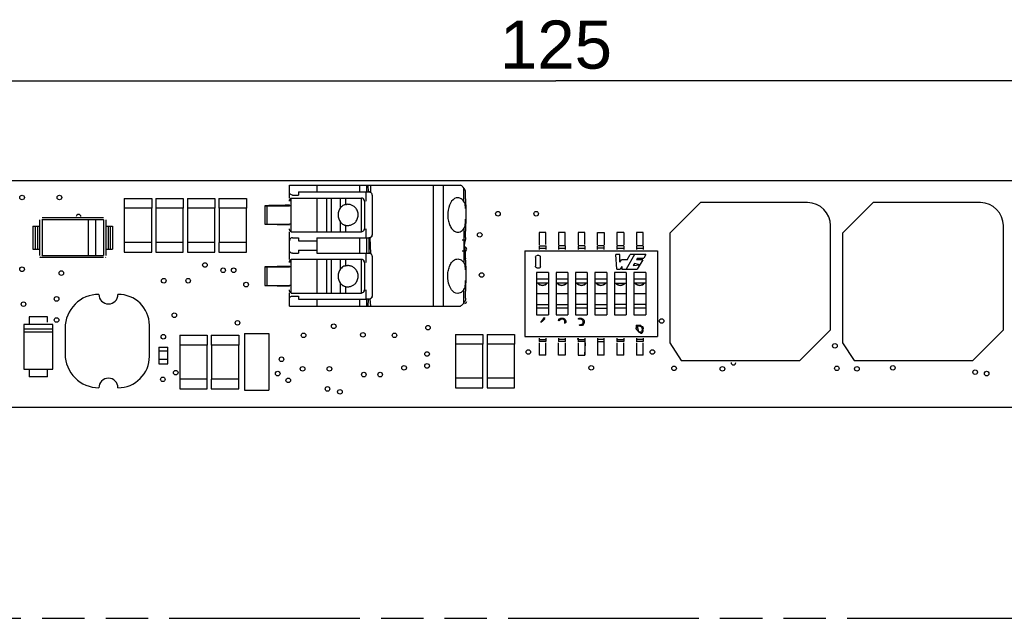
# Model space of a CAD drawing. Header units: millimetres. Extents: x 0 to 210, y 0 to 297.
# Tile 4 of 29: x 74 to 119, y 132 to 160. Entities that reach past the tile are written whole.
import ezdxf
from ezdxf.enums import TextEntityAlignment as Align

# ---------------------------------------------------------------- set-up
doc = ezdxf.new("R2010")
doc.units = ezdxf.units.MM
doc.header["$LTSCALE"] = 19.36
doc.linetypes.add('PHANTOM', pattern=[0.8, 0.45, -0.05, 0.1, -0.05, 0.1, -0.05])
doc.layers.get('0').update_dxf_attribs({"linetype": 'CONTINUOUS'})
doc.layers.add('DEFAULT_3', color=7, linetype='PHANTOM')
doc.layers.add('Z_DIM_2D', color=7, linetype='CONTINUOUS')
doc.styles.add('TEXTSTYLE_3', font='helveticaneueltw1g-ltcn.otf')
doc.dimstyles.new('DIMSTYLE_3', dxfattribs={"dimtxt": 2.2, "dimasz": 3.5, "dimexe": 1.5, "dimexo": 0, "dimgap": 0.55, "dimtad": 1, "dimlfac": 1.428571, "dimdsep": 46, "dimtxsty": 'TEXTSTYLE_3', "dimcen": 0.09, "dimclrt": 7, "dimadec": 0, "dimazin": 0, "dimtp": 0.5, "dimtm": 0.5, "dimtfac": 1, "dimtofl": 0, "dimtmove": 0, "dimatfit": 3, "dimfxl": 0, "dimtolj": 1, "dimarcsym": 0})

# ---------------------------------------------------------------- blocks, each defined once
blk = doc.blocks.new('*D4')
at = {"layer": 'Z_DIM_2D', "color": 7, "linetype": 'Continuous'}
for p, q in [((54.85, 152.395), (54.85, 158.455)), ((142.35, 152.395), (142.35, 158.455)), ((54.85, 156.955), (98.6, 156.955)), ((142.35, 156.955), (98.6, 156.955))]:
    blk.add_line(p, q, dxfattribs=at)
at = {"layer": 'Z_DIM_2D', "color": 7, "linetype": 'Continuous', "style": 'TEXTSTYLE_3'}
blk.add_text('125', height=2.2, dxfattribs=at).set_placement((98.6, 157.505), align=Align.CENTER)
blk = doc.blocks.new('_NONE')

msp = doc.modelspace()

# ---------------------------------------------------------------- linework, layer by layer
at = {"color": 7, "linetype": 'Continuous'}
for p, q in [((54.8496, 152.395), (142.3496, 152.395)), ((86.4196, 151.5803), (86.4196, 152.185)), ((86.4196, 152.185), (94.2424, 152.185)), ((86.4245, 151.8328), (86.4196, 151.87)), ((86.5596, 151.73), (86.8396, 151.73)), ((86.8396, 151.87), (86.8396, 151.73)), ((86.8396, 151.87), (89.9384, 151.87)), ((89.9196, 151.87), (89.9196, 151.45)), ((89.9384, 151.87), (90.04, 151.87)), ((90.1996, 151.73), (90.1996, 149.91)), ((94.4688, 151.7248), (94.4696, 151.8212)), ((94.4696, 151.5501), (94.4696, 151.8212)), ((78.8692, 151.5725), (80.1276, 151.5725)), ((78.8693, 151.5725), (78.8693, 151.1245)), ((80.1284, 151.5725), (80.1284, 151.1245)), ((80.313, 151.5725), (80.313, 151.1245)), ((80.313, 151.5725), (81.5713, 151.5725)), ((81.5721, 151.5725), (81.5721, 151.1245)), ((81.7567, 151.5725), (83.0151, 151.5725)), ((81.7568, 151.5725), (81.7568, 151.1245)), ((83.0159, 151.5725), (83.0159, 151.1245)), ((83.2005, 151.5725), (83.2005, 151.1245)), ((83.2005, 151.5725), (84.4588, 151.5725)), ((84.4596, 151.5725), (84.4596, 151.1245)), ((85.4863, 151.2436), (85.2996, 151.24)), ((85.2996, 151.24), (85.2996, 150.4)), ((85.2996, 151.24), (86.4196, 151.24)), ((85.4046, 150.4), (85.4046, 151.24)), ((85.673, 151.2491), (85.4863, 151.2436)), ((85.8596, 151.2575), (85.673, 151.2491)), ((86.233, 151.2715), (85.8596, 151.2575)), ((86.4196, 151.275), (86.233, 151.2715)), ((86.4896, 151.24), (86.4196, 151.24)), ((86.4901, 151.5886), (86.4901, 150.0515)), ((86.4945, 151.59), (89.7096, 151.59)), ((89.8496, 151.45), (89.8496, 150.19)), ((93.7347, 151.262), (93.6996, 151.1539)), ((93.7807, 151.3607), (93.7347, 151.262)), ((93.8353, 151.4461), (93.7807, 151.3607)), ((94.1647, 151.6021), (94.111, 151.6075)), ((94.2161, 151.5862), (94.1647, 151.6021)), ((94.4695, 151.1082), (94.4655, 151.1886)), ((94.4696, 151.5501), (94.4688, 151.6307)), ((94.4696, 151.5501), (94.4893, 151.0196)), ((105.2015, 151.38), (103.8015, 149.98)), ((110.1015, 151.38), (105.2015, 151.38)), ((113.0984, 151.38), (111.6984, 149.98)), ((117.9984, 151.38), (113.0984, 151.38)), ((78.8756, 151.1245), (78.8756, 149.5635)), ((80.1212, 151.1245), (78.8756, 151.1245)), ((80.1137, 151.1245), (80.1137, 149.5635)), ((80.3194, 151.1245), (80.3194, 149.5635)), ((81.5649, 151.1245), (80.3194, 151.1245)), ((81.5574, 151.1245), (81.5574, 149.5635)), ((81.7631, 151.1245), (81.7631, 149.5635)), ((83.0087, 151.1245), (81.7631, 151.1245)), ((83.0012, 151.1245), (83.0012, 149.5635)), ((83.2069, 151.1245), (83.2069, 149.5635)), ((84.4524, 151.1245), (83.2069, 151.1245)), ((84.4449, 151.1245), (84.4449, 149.5635)), ((93.6603, 150.9292), (93.6564, 150.82)), ((94.4893, 150.7563), (94.4696, 150.0833)), ((94.4893, 151.0196), (94.4893, 150.6204)), ((74.7034, 150.3038), (74.7034, 149.2538)), ((74.7034, 150.3038), (75.0184, 150.3038)), ((74.9134, 150.3038), (74.9134, 149.2538)), ((75.0184, 148.9673), (75.0184, 150.5903)), ((75.0997, 150.6067), (75.116, 150.5903)), ((77.9309, 150.6888), (75.1159, 150.6888)), ((75.1159, 150.5903), (75.1159, 148.9673)), ((77.9308, 150.5903), (75.1159, 150.5903)), ((77.9472, 150.6067), (77.9309, 150.5903)), ((77.9309, 150.5903), (77.9309, 148.9673)), ((78.0284, 150.5902), (78.0284, 148.9673)), ((78.0284, 150.3038), (78.3434, 150.3038)), ((78.1334, 150.3038), (78.1334, 149.2538)), ((78.3434, 150.3038), (78.3434, 149.2538)), ((85.2996, 150.4), (86.4196, 150.4)), ((85.2996, 150.4), (86.4196, 150.365)), ((86.4896, 150.4), (86.4196, 150.4)), ((111.1515, 145.57), (111.1515, 150.33)), ((119.0484, 145.57), (119.0484, 150.33)), ((86.4196, 148.7803), (86.4196, 150.0515)), ((86.4945, 150.05), (89.7096, 150.05)), ((89.9196, 150.19), (89.9196, 149.7701)), ((94.358, 150.1592), (94.4007, 150.2131)), ((94.4011, 148.6266), (94.4011, 150.2135)), ((94.4692, 149.9748), (94.4684, 150.046)), ((94.4696, 149.7937), (94.4696, 150.0833)), ((97.8318, 150.015), (97.8318, 149.455)), ((98.1411, 150.015), (97.8331, 150.015)), ((98.1411, 149.4622), (98.1411, 150.015)), ((98.7208, 150.015), (98.7208, 149.455)), ((99.0301, 150.015), (98.7221, 150.015)), ((99.0301, 149.455), (99.0301, 150.015)), ((99.6098, 150.015), (99.6098, 149.455)), ((99.9191, 150.015), (99.6111, 150.015)), ((99.9191, 149.4622), (99.9191, 150.015)), ((100.4988, 149.455), (100.4988, 150.015)), ((100.5001, 150.015), (100.8081, 150.015)), ((100.8081, 150.015), (100.8081, 149.455)), ((101.3878, 150.015), (101.3878, 149.455)), ((101.6971, 150.015), (101.3891, 150.015)), ((101.6971, 150.015), (101.6971, 149.455)), ((102.2768, 150.015), (102.2768, 149.455)), ((102.5861, 150.015), (102.2781, 150.015)), ((102.5861, 149.455), (102.5861, 150.015)), ((103.8015, 149.98), (103.8015, 144.975)), ((111.6984, 149.98), (111.6984, 144.975)), ((78.8693, 149.5635), (78.8693, 149.1225)), ((80.1275, 149.5635), (78.8693, 149.5635)), ((80.1275, 149.1225), (80.1275, 149.5635)), ((80.313, 149.5635), (80.313, 149.1225)), ((81.5713, 149.5635), (80.313, 149.5635)), ((81.5713, 149.1225), (81.5713, 149.5635)), ((81.7568, 149.5635), (81.7568, 149.1225)), ((83.015, 149.5635), (81.7568, 149.5635)), ((83.015, 149.1225), (83.015, 149.5635)), ((83.2005, 149.5635), (83.2005, 149.1225)), ((84.4588, 149.5635), (83.2005, 149.5635)), ((84.4588, 149.1225), (84.4588, 149.5635)), ((86.4244, 149.6663), (86.4196, 149.63)), ((86.5596, 149.77), (86.8396, 149.77)), ((86.8396, 149.77), (86.8396, 149.63)), ((86.8396, 149.63), (87.6796, 149.63)), ((87.6796, 149.77), (87.6796, 149.63)), ((87.6796, 149.77), (89.9384, 149.77)), ((89.9384, 149.77), (90.1075, 149.77)), ((90.0448, 149.77), (90.0448, 149.07)), ((90.1405, 149.0443), (90.1061, 149.7842)), ((94.411, 149.4643), (94.4013, 149.4076)), ((94.4034, 149.4197), (94.4125, 149.3696)), ((94.438, 149.6029), (94.4291, 149.5611)), ((94.4572, 149.683), (94.438, 149.6029)), ((97.827, 149.4025), (98.1473, 149.4025)), ((97.8331, 149.4025), (97.8331, 149.245)), ((98.1411, 149.4025), (98.1411, 149.245)), ((99.0315, 149.4025), (98.7208, 149.4025)), ((98.7221, 149.4025), (98.7221, 149.245)), ((99.0301, 149.4025), (99.0301, 149.245)), ((99.9205, 149.4025), (99.6098, 149.4025)), ((99.6111, 149.4025), (99.6111, 149.245)), ((99.9191, 149.4025), (99.9191, 149.245)), ((100.5001, 149.245), (100.5001, 149.4025)), ((100.8081, 149.4025), (100.5001, 149.4025)), ((100.8081, 149.245), (100.8081, 149.4025)), ((101.6985, 149.4025), (101.3878, 149.4025)), ((101.3891, 149.4025), (101.3891, 149.245)), ((101.6971, 149.4025), (101.6971, 149.245)), ((102.5875, 149.4025), (102.2768, 149.4025)), ((102.2781, 149.4025), (102.2781, 149.245)), ((102.5861, 149.4025), (102.5861, 149.245)), ((74.7034, 149.2538), (75.0184, 149.2538)), ((75.0997, 148.9508), (75.116, 148.9673)), ((75.1159, 148.9673), (77.9309, 148.9673)), ((78.0284, 149.2538), (78.3434, 149.2538)), ((78.8692, 149.1225), (80.1276, 149.1225)), ((80.313, 149.1225), (81.5713, 149.1225)), ((81.7567, 149.1225), (83.0151, 149.1225)), ((83.2005, 149.1225), (84.4588, 149.1225)), ((86.4245, 149.1728), (86.4196, 149.21)), ((86.5596, 149.07), (86.8396, 149.07)), ((86.8396, 149.21), (86.8396, 149.07)), ((86.8396, 149.21), (87.6796, 149.21)), ((87.6796, 149.21), (87.6796, 149.07)), ((87.6796, 149.07), (89.9384, 149.07)), ((89.9196, 149.07), (89.9196, 148.65)), ((89.9384, 149.07), (90.0527, 149.07)), ((94.4287, 149.2808), (94.4376, 149.2385)), ((94.4376, 149.2385), (94.4572, 149.157)), ((94.4688, 148.9461), (94.4696, 149.0463)), ((94.4696, 148.757), (94.4696, 149.0463)), ((97.1786, 149.175), (97.1786, 145.255)), ((97.1786, 149.175), (103.2406, 149.175)), ((97.827, 149.2975), (98.1473, 149.2975)), ((98.7208, 149.2975), (99.0315, 149.2975)), ((99.6098, 149.2975), (99.9205, 149.2975)), ((100.8143, 149.2975), (100.494, 149.2975)), ((101.3878, 149.2975), (101.6985, 149.2975)), ((102.2768, 149.2975), (102.5875, 149.2975)), ((103.2406, 149.175), (103.2406, 145.255)), ((75.0184, 148.8688), (75.0509, 148.9016)), ((77.9308, 148.8688), (75.0184, 148.8688)), ((78.0121, 148.8852), (78.0284, 148.8688)), ((86.4901, 148.7886), (86.4901, 147.2515)), ((86.4945, 148.79), (89.7096, 148.79)), ((89.8496, 148.65), (89.8496, 147.39)), ((90.1996, 148.93), (90.1996, 147.11)), ((94.3587, 148.6803), (94.4011, 148.6266)), ((94.4697, 148.7586), (94.4688, 148.848)), ((94.4688, 148.848), (94.4696, 148.8075)), ((94.4696, 148.757), (94.4893, 148.2196)), ((86.4196, 148.475), (85.2996, 148.44)), ((85.2996, 148.44), (85.2996, 147.6)), ((85.2996, 148.44), (86.4196, 148.44)), ((85.4046, 147.6), (85.4046, 148.44)), ((86.4896, 148.44), (86.4196, 148.44)), ((94.4695, 148.3074), (94.4656, 148.3873)), ((94.4893, 148.0725), (94.4696, 147.341)), ((94.4893, 148.2196), (94.4893, 147.8204)), ((97.7176, 148.1831), (97.7176, 146.2469)), ((98.2566, 148.1831), (97.7176, 148.1831)), ((98.2566, 148.1831), (98.2566, 146.2469)), ((98.6066, 148.1831), (98.6066, 146.2469)), ((99.1456, 148.1831), (98.6066, 148.1831)), ((99.1456, 148.1831), (99.1456, 146.2469)), ((99.4956, 148.1831), (99.4956, 146.2469)), ((100.0346, 148.1831), (99.4956, 148.1831)), ((100.0346, 148.1831), (100.0346, 146.2469)), ((100.3846, 148.1831), (100.3846, 146.2469)), ((100.9236, 148.1831), (100.3846, 148.1831)), ((100.9236, 148.1831), (100.9236, 146.2469)), ((101.2736, 148.1831), (101.2736, 146.2469)), ((101.8126, 148.1831), (101.2736, 148.1831)), ((101.8126, 148.1831), (101.8126, 146.2469)), ((102.7016, 148.1831), (102.1626, 148.1831)), ((102.1626, 148.1831), (102.1626, 146.2469)), ((102.7016, 148.1831), (102.7016, 146.2469)), ((85.2996, 147.6), (86.4196, 147.6)), ((85.2996, 147.6), (86.4196, 147.565)), ((86.4896, 147.6), (86.4196, 147.6)), ((93.6599, 147.9131), (93.6564, 148.02)), ((93.7318, 147.5857), (93.6978, 147.6933)), ((93.776, 147.4883), (93.7318, 147.5857)), ((98.2566, 147.88), (97.7176, 147.88)), ((98.2566, 147.705), (97.7176, 147.705)), ((99.1456, 147.88), (98.6066, 147.88)), ((99.1456, 147.705), (98.6066, 147.705)), ((100.0346, 147.88), (99.4956, 147.88)), ((100.0346, 147.705), (99.4956, 147.705)), ((100.9236, 147.88), (100.3846, 147.88)), ((100.9236, 147.705), (100.3846, 147.705)), ((101.8126, 147.88), (101.2736, 147.88)), ((101.2736, 147.705), (101.8126, 147.705)), ((102.7016, 147.88), (102.1626, 147.88)), ((102.7016, 147.705), (102.1626, 147.705)), ((86.4196, 146.655), (86.4196, 147.2515)), ((86.4945, 147.25), (89.7096, 147.25)), ((89.9196, 147.39), (89.9196, 146.9701)), ((93.8284, 147.4031), (93.776, 147.4883)), ((94.1654, 147.2386), (94.111, 147.2325)), ((94.2172, 147.2543), (94.1654, 147.2386)), ((94.3993, 147.411), (94.3574, 147.3582)), ((94.4696, 147.0189), (94.4696, 147.341)), ((98.2321, 147.215), (97.7421, 147.215)), ((99.1211, 147.215), (98.6311, 147.215)), ((100.0101, 147.215), (99.5201, 147.215)), ((100.8991, 147.215), (100.4091, 147.215)), ((101.7881, 147.215), (101.2981, 147.215)), ((102.6771, 147.215), (102.1871, 147.215)), ((86.5227, 147.1046), (86.5596, 147.11)), ((86.5596, 147.11), (86.8396, 147.11)), ((86.8396, 147.11), (86.8396, 146.97)), ((86.8396, 146.97), (89.9384, 146.97)), ((90.1075, 146.97), (89.9384, 146.97)), ((90.1405, 146.655), (90.1061, 146.9842)), ((97.7176, 146.725), (98.2566, 146.725)), ((97.7188, 146.725), (97.7421, 146.725)), ((98.2321, 146.725), (98.2555, 146.725)), ((98.6066, 146.725), (99.1456, 146.725)), ((98.6078, 146.725), (98.6311, 146.725)), ((99.1211, 146.725), (99.1445, 146.725)), ((100.0346, 146.725), (99.4956, 146.725)), ((99.4968, 146.725), (99.5201, 146.725)), ((100.0101, 146.725), (100.0335, 146.725)), ((100.3846, 146.725), (100.9236, 146.725)), ((100.3858, 146.725), (100.4091, 146.725)), ((100.8991, 146.725), (100.9225, 146.725)), ((101.8126, 146.725), (101.2736, 146.725)), ((101.2748, 146.725), (101.2981, 146.725)), ((101.7881, 146.725), (101.8115, 146.725)), ((102.7016, 146.725), (102.1626, 146.725)), ((102.1638, 146.725), (102.1871, 146.725)), ((102.6771, 146.725), (102.7005, 146.725)), ((86.4196, 146.655), (94.2424, 146.655)), ((98.2566, 146.55), (97.7176, 146.55)), ((97.7176, 146.2469), (98.2566, 146.2469)), ((99.1456, 146.55), (98.6066, 146.55)), ((98.6066, 146.2469), (99.1456, 146.2469)), ((100.0346, 146.55), (99.4956, 146.55)), ((99.4956, 146.2469), (100.0346, 146.2469)), ((100.3846, 146.55), (100.9236, 146.55)), ((100.3846, 146.2469), (100.9236, 146.2469)), ((101.8126, 146.55), (101.2736, 146.55)), ((101.2736, 146.2469), (101.8126, 146.2469)), ((102.7016, 146.55), (102.1626, 146.55)), ((102.1626, 146.2469), (102.7016, 146.2469)), ((74.2834, 145.8063), (74.2834, 143.7763)), ((75.6134, 145.8063), (74.2834, 145.8063)), ((74.5284, 146.1563), (74.5284, 145.8063)), ((75.3684, 146.1563), (74.5284, 146.1563)), ((75.3684, 145.9113), (75.3684, 146.1563)), ((75.6134, 143.7763), (75.6134, 145.8063)), ((75.6134, 145.5963), (74.2834, 145.5963)), ((75.6134, 145.4563), (74.2834, 145.4563)), ((76.1734, 145.6498), (76.1734, 144.4578)), ((80.0234, 144.3548), (80.0234, 145.7781)), ((84.3634, 145.4038), (84.3634, 142.8138)), ((84.3637, 145.4038), (85.483, 145.4038)), ((85.4834, 145.4038), (85.4834, 142.8138)), ((94.0067, 145.36), (95.2651, 145.36)), ((94.0068, 145.36), (94.0068, 144.912)), ((95.2659, 145.36), (95.2659, 144.912)), ((95.4505, 145.36), (95.4505, 144.912)), ((95.4505, 145.36), (96.7088, 145.36)), ((96.7096, 145.36), (96.7096, 144.912)), ((102.3171, 145.7327), (102.3217, 145.6928)), ((102.3286, 145.6525), (102.3381, 145.6122)), ((102.3381, 145.6122), (102.3725, 145.4835)), ((102.3387, 145.6101), (102.3499, 145.5693)), ((102.3605, 145.528), (102.3725, 145.4835)), ((109.7515, 144.17), (111.1515, 145.57)), ((117.6484, 144.17), (119.0484, 145.57)), ((81.4067, 145.3163), (82.6651, 145.3163)), ((81.4068, 145.3163), (81.4068, 144.8683)), ((82.6659, 145.3163), (82.6659, 144.8683)), ((82.8505, 145.3163), (82.8505, 144.8683)), ((82.8505, 145.3163), (84.1088, 145.3163)), ((84.1096, 145.3163), (84.1096, 144.8683)), ((94.0131, 144.912), (94.0131, 143.351)), ((95.2587, 144.912), (94.0131, 144.912)), ((95.2512, 144.912), (95.2512, 143.351)), ((95.4569, 144.912), (95.4569, 143.351)), ((96.7024, 144.912), (95.4569, 144.912)), ((96.6949, 144.912), (96.6949, 143.351)), ((97.1786, 145.255), (103.2406, 145.255)), ((97.8318, 145.1325), (98.1425, 145.1325)), ((98.1425, 145.0275), (97.8318, 145.0275)), ((97.8318, 144.975), (97.8318, 144.415)), ((97.8331, 145.185), (97.8331, 145.0275)), ((98.1411, 145.185), (98.1411, 145.0275)), ((98.1411, 144.415), (98.1411, 144.975)), ((99.0363, 145.1325), (98.716, 145.1325)), ((99.0363, 145.0275), (98.716, 145.0275)), ((98.7221, 145.185), (98.7221, 145.0275)), ((98.7221, 144.415), (98.7221, 144.9794)), ((99.0301, 145.185), (99.0301, 145.0275)), ((99.0301, 144.9794), (99.0301, 144.415)), ((99.9191, 145.0275), (99.6033, 145.0275)), ((99.6094, 144.975), (99.6094, 144.415)), ((99.6098, 145.1325), (99.9205, 145.1325)), ((99.6111, 145.185), (99.6111, 145.0275)), ((99.9191, 145.185), (99.9191, 145.0275)), ((99.9191, 145.0275), (99.9506, 145.0275)), ((99.9191, 145.0275), (99.9191, 144.415)), ((99.9191, 144.415), (99.9506, 144.975)), ((100.8143, 145.1325), (100.494, 145.1325)), ((100.5001, 145.185), (100.5001, 144.415)), ((100.5001, 145.0275), (100.8081, 145.0275)), ((100.8081, 144.415), (100.8081, 145.185)), ((101.3878, 145.1325), (101.6985, 145.1325)), ((101.6985, 145.0275), (101.3878, 145.0275)), ((101.3878, 144.975), (101.3878, 144.415)), ((101.3891, 145.185), (101.3891, 145.0275)), ((101.6971, 145.185), (101.6971, 145.0275)), ((101.6971, 144.415), (101.6971, 144.975)), ((102.5923, 145.1325), (102.272, 145.1325)), ((102.5923, 145.0275), (102.272, 145.0275)), ((102.2768, 144.975), (102.2768, 144.415)), ((102.2781, 145.185), (102.2781, 145.0275)), ((102.5861, 145.185), (102.5861, 145.0275)), ((102.5861, 144.415), (102.5861, 144.9678)), ((103.8015, 144.975), (104.3265, 144.17)), ((111.6984, 144.975), (112.2234, 144.17)), ((80.4478, 144.7825), (80.4478, 144.5865)), ((80.4486, 144.7825), (80.867, 144.7825)), ((80.455, 144.5865), (80.455, 144.2155)), ((80.8605, 144.5865), (80.455, 144.5865)), ((80.8531, 144.5865), (80.8531, 144.2155)), ((80.8669, 144.5865), (80.8669, 144.7825)), ((81.4131, 144.8683), (81.4131, 143.3073)), ((82.6587, 144.8683), (81.4131, 144.8683)), ((82.6512, 144.8683), (82.6512, 143.3073)), ((82.8569, 144.8683), (82.8569, 143.3073)), ((84.1024, 144.8683), (82.8569, 144.8683)), ((84.0949, 144.8683), (84.0949, 143.3073)), ((80.4478, 144.2155), (80.4478, 144.0125)), ((80.8669, 144.2155), (80.4486, 144.2155)), ((80.4486, 144.0125), (80.867, 144.0125)), ((80.8669, 144.0125), (80.8669, 144.2155)), ((98.1411, 144.415), (97.8331, 144.415)), ((99.0301, 144.415), (98.7221, 144.415)), ((99.6111, 144.415), (99.9191, 144.415)), ((100.8081, 144.415), (100.5001, 144.415)), ((101.6971, 144.415), (101.3891, 144.415)), ((102.5861, 144.415), (102.2781, 144.415)), ((104.3265, 144.17), (109.7515, 144.17)), ((112.2234, 144.17), (117.6484, 144.17)), ((74.2834, 143.7763), (75.6134, 143.7763)), ((74.5284, 143.7763), (74.5284, 143.4263)), ((75.3684, 143.4263), (75.3684, 143.7763)), ((75.3684, 143.4263), (74.5284, 143.4263)), ((81.4068, 143.3073), (81.4068, 142.8663)), ((82.665, 143.3073), (81.4068, 143.3073)), ((82.665, 142.8663), (82.665, 143.3073)), ((82.8505, 143.3073), (82.8505, 142.8663)), ((84.1088, 143.3073), (82.8505, 143.3073)), ((84.1088, 142.8663), (84.1088, 143.3073)), ((94.0068, 143.351), (94.0068, 142.91)), ((95.265, 143.351), (94.0068, 143.351)), ((95.265, 142.91), (95.265, 143.351)), ((95.4505, 143.351), (95.4505, 142.91)), ((96.7088, 143.351), (95.4505, 143.351)), ((96.7088, 142.91), (96.7088, 143.351)), ((81.4067, 142.8663), (82.6651, 142.8663)), ((82.8505, 142.8663), (84.1088, 142.8663)), ((84.3637, 142.8138), (85.483, 142.8138)), ((94.0067, 142.91), (95.2651, 142.91)), ((95.4505, 142.91), (96.7088, 142.91)), ((54.8496, 142.035), (142.3496, 142.035))]:
    msp.add_line(p, q, dxfattribs=at)
at = {"color": 9, "linetype": 'Continuous'}
for p, q in [((87.6796, 152.185), (87.6796, 151.87)), ((89.6353, 151.87), (89.6353, 152.185)), ((89.9384, 152.185), (89.9384, 151.87)), ((90.1405, 151.8443), (90.1405, 152.185)), ((92.9996, 146.655), (92.9996, 152.185)), ((93.4543, 152.185), (93.4543, 146.655)), ((94.3993, 151.429), (94.3993, 152.0413)), ((87.6796, 151.59), (87.6796, 150.05)), ((88.1261, 150.05), (88.1261, 151.59)), ((88.3474, 150.05), (88.3474, 151.59)), ((88.7619, 151.1559), (88.7619, 151.59)), ((88.9832, 151.59), (88.9832, 151.2952)), ((89.7096, 150.05), (89.7096, 151.59)), ((74.8084, 150.3038), (74.8084, 149.2538)), ((77.231, 150.5902), (77.231, 148.9673)), ((77.581, 148.9673), (77.581, 150.5902)), ((78.2384, 149.2538), (78.2384, 150.3038)), ((88.7619, 150.05), (88.7619, 150.4842)), ((88.9832, 150.3448), (88.9832, 150.05)), ((87.6796, 149.63), (87.6796, 149.21)), ((89.6353, 149.07), (89.6353, 149.77)), ((89.9384, 149.77), (89.9384, 149.07)), ((94.3121, 149.683), (94.4572, 149.683)), ((94.4572, 149.157), (94.3121, 149.157)), ((101.3765, 148.3394), (101.3418, 149.0052)), ((101.5185, 149.0052), (101.3418, 149.0052)), ((101.5185, 148.653), (101.5185, 149.0052)), ((102.1951, 149.0052), (101.8054, 148.3394)), ((101.8523, 148.7622), (101.9994, 149.0052)), ((102.7099, 149.0052), (101.9994, 149.0052)), ((102.7099, 149.0052), (102.6124, 148.8396)), ((87.6796, 148.79), (87.6796, 147.25)), ((88.1261, 147.25), (88.1261, 148.79)), ((88.3474, 147.25), (88.3474, 148.79)), ((88.7619, 148.3559), (88.7619, 148.79)), ((88.9832, 148.79), (88.9832, 148.4952)), ((89.7096, 147.25), (89.7096, 148.79)), ((97.6684, 148.8862), (97.6684, 148.474)), ((97.8896, 148.4733), (97.8896, 148.8851)), ((101.5185, 148.653), (101.5991, 148.7622)), ((101.8523, 148.7622), (101.5991, 148.7622)), ((102.1876, 148.5967), (102.1317, 148.5018)), ((102.1317, 148.5018), (102.4394, 148.5455)), ((102.4394, 148.5455), (102.1876, 148.5967)), ((102.3327, 148.8396), (102.2856, 148.7622)), ((102.5662, 148.7622), (102.2856, 148.7622)), ((102.5662, 148.7622), (102.3176, 148.3394)), ((102.3327, 148.8396), (102.6124, 148.8396)), ((101.3765, 148.3394), (101.5337, 148.3394)), ((101.6177, 148.4629), (101.5337, 148.3394)), ((101.6177, 148.4629), (101.6177, 148.3394)), ((101.6177, 148.3394), (102.3176, 148.3394)), ((88.7619, 147.25), (88.7619, 147.6842)), ((88.9832, 147.5448), (88.9832, 147.25)), ((94.3993, 146.7987), (94.3993, 147.411)), ((87.6796, 146.97), (87.6796, 146.655)), ((89.6353, 146.655), (89.6353, 146.97)), ((89.9384, 146.97), (89.9384, 146.655)), ((97.9173, 145.8971), (98.0756, 146.1317)), ((99.0044, 145.8581), (99.0022, 145.9196)), ((102.3287, 145.7861), (102.381, 145.7863)), ((102.3503, 145.7863), (102.3674, 145.7863)), ((102.3928, 145.7864), (102.4049, 145.7871)), ((102.2649, 145.6587), (102.2596, 145.6452)), ((102.5662, 145.4726), (102.5584, 145.4637))]:
    msp.add_line(p, q, dxfattribs=at)
at = {"color": 7, "linetype": 'Continuous'}
for points in [[(90.0346, 151.975), (90.0246, 152.08), (90.0213, 152.1325), (90.0192, 152.185)], [(94.3993, 152.0413), (94.3747, 152.0687), (94.3494, 152.0947), (94.3235, 152.1194), (94.297, 152.1428), (94.27, 152.1646), (94.2424, 152.185)], [(86.5596, 151.73), (86.5229, 151.7354), (86.4894, 151.7488), (86.4605, 151.7713), (86.4383, 151.8002), (86.4245, 151.8328)], [(90.04, 151.87), (90.0379, 151.9225), (90.0346, 151.975)], [(90.0448, 151.87), (90.0605, 151.8699), (90.0763, 151.8686), (90.0908, 151.8667), (90.1056, 151.8627), (90.1224, 151.8551), (90.1405, 151.8443)], [(90.1405, 151.8443), (90.1273, 151.8526), (90.1132, 151.8594), (90.0984, 151.8646), (90.0832, 151.868), (90.0679, 151.8698), (90.0527, 151.8699)], [(94.4375, 151.983), (94.4202, 152.014), (94.3993, 152.0413)], [(94.4696, 151.8212), (94.4677, 151.8671), (94.4616, 151.9093), (94.4515, 151.9481), (94.4375, 151.983)], [(86.4196, 151.45), (86.4205, 151.4671), (86.4224, 151.4813), (86.4255, 151.4924), (86.4291, 151.5013), (86.4325, 151.5085), (86.4356, 151.5142), (86.4378, 151.5184), (86.4397, 151.5219), (86.442, 151.5253), (86.4446, 151.5293), (86.448, 151.535)], [(86.4352, 151.5142), (86.432, 151.5075), (86.4287, 151.4996), (86.4258, 151.4911), (86.423, 151.4805), (86.4206, 151.4667), (86.4196, 151.45)], [(86.4444, 151.5295), (86.4408, 151.5241), (86.438, 151.5193)], [(86.5084, 151.5803), (86.4844, 151.5681), (86.4693, 151.557), (86.463, 151.5513), (86.4595, 151.5479), (86.4539, 151.5418), (86.4486, 151.5353), (86.4463, 151.5321)], [(86.448, 151.535), (86.4758, 151.5661), (86.4901, 151.5886)], [(86.4522, 151.5409), (86.4573, 151.5441), (86.4646, 151.5507)], [(88.9833, 151.2952), (88.9449, 151.285), (88.9069, 151.2704), (88.8689, 151.2503), (88.8314, 151.2247), (88.7954, 151.1936), (88.7619, 151.1559)], [(88.9832, 151.2952), (88.9991, 151.2982), (89.015, 151.3006), (89.0311, 151.3025), (89.0472, 151.3038), (89.0633, 151.3046), (89.0793, 151.3049)], [(89.1562, 151.2988), (89.1191, 151.303), (89.0793, 151.3049)], [(89.32, 151.241), (89.2894, 151.2571), (89.2579, 151.2709), (89.2254, 151.2824), (89.1915, 151.2918), (89.1562, 151.2988)], [(89.4091, 151.1758), (89.3798, 151.2008), (89.3501, 151.2224), (89.32, 151.241)], [(89.8084, 151.5493), (89.7872, 151.5666), (89.7629, 151.5795), (89.7368, 151.5874), (89.7096, 151.59)], [(89.8496, 151.45), (89.8433, 151.4871), (89.8312, 151.5187), (89.8122, 151.5453), (89.8064, 151.5505)], [(89.8496, 151.45), (89.8466, 151.4788), (89.8382, 151.5056), (89.8253, 151.529), (89.8093, 151.5481)], [(94.111, 151.6075), (94.0355, 151.5968), (93.9643, 151.5654), (93.8969, 151.5147), (93.8353, 151.4461)], [(94.3993, 151.429), (94.3568, 151.4822), (94.3121, 151.5264), (94.2652, 151.5609), (94.2161, 151.5862)], [(94.4458, 151.3238), (94.4259, 151.3801), (94.3993, 151.429)], [(94.4655, 151.1886), (94.4583, 151.2602), (94.4458, 151.3238)], [(88.6539, 150.9124), (88.6462, 150.8215), (88.6534, 150.7305), (88.6759, 150.6421), (88.7129, 150.5594), (88.7619, 150.4842)], [(88.7619, 151.1559), (88.7135, 151.0819), (88.6767, 151.0002), (88.6539, 150.9124)], [(89.4656, 151.1136), (89.438, 151.1467), (89.4091, 151.1758)], [(89.5577, 150.9008), (89.5474, 150.9472), (89.5328, 150.9923), (89.514, 151.0354), (89.4913, 151.0762), (89.4656, 151.1136)], [(89.5221, 150.6221), (89.5394, 150.6665), (89.5523, 150.7122), (89.5607, 150.759)], [(89.5607, 150.759), (89.5644, 150.8062), (89.5634, 150.8536), (89.5577, 150.9008)], [(93.6564, 150.82), (93.6576, 150.7634), (93.6611, 150.7067)], [(93.6996, 151.1539), (93.6747, 151.0413), (93.6603, 150.9292)], [(88.7619, 150.4842), (88.7839, 150.4586), (88.8064, 150.4364), (88.8289, 150.4173), (88.8514, 150.4008), (88.8737, 150.3868)], [(88.8737, 150.3868), (88.8959, 150.3749), (88.9179, 150.3649), (88.9397, 150.3567), (88.9614, 150.3501), (88.9832, 150.3449)], [(88.9832, 150.3449), (89.0217, 150.3387), (89.0589, 150.3356), (89.097, 150.3356)], [(89.097, 150.3356), (89.1348, 150.3383), (89.1715, 150.3441)], [(89.1715, 150.3441), (89.2072, 150.3523), (89.2407, 150.3628), (89.2728, 150.3754), (89.3037, 150.3901), (89.3338, 150.4072), (89.3635, 150.427), (89.3928, 150.4498), (89.4218, 150.4763), (89.4498, 150.5067)], [(89.4498, 150.5067), (89.4766, 150.5415), (89.501, 150.5801), (89.5221, 150.6221)], [(93.6611, 150.7067), (93.6671, 150.6504), (93.6754, 150.5946)], [(93.6754, 150.5946), (93.6862, 150.5398), (93.6993, 150.4859)], [(93.6993, 150.4859), (93.715, 150.4334), (93.733, 150.3825)], [(93.733, 150.3825), (93.7535, 150.3336), (93.7764, 150.287)], [(93.7764, 150.287), (93.8017, 150.243), (93.8292, 150.202), (93.859, 150.1646), (93.8908, 150.1311), (93.9244, 150.1019), (93.9596, 150.0775), (93.9962, 150.0581), (94.0338, 150.044), (94.072, 150.0354), (94.111, 150.0325)], [(94.4007, 150.2131), (94.4267, 150.2617), (94.4462, 150.3179), (94.4585, 150.3815)], [(94.4585, 150.3815), (94.4656, 150.4531), (94.4695, 150.5329), (94.4696, 150.6204)], [(86.4465, 150.1078), (86.443, 150.1132), (86.4399, 150.1184), (86.437, 150.1233), (86.4341, 150.1288), (86.4305, 150.1357), (86.4269, 150.1435), (86.4241, 150.1517), (86.4218, 150.1616), (86.4203, 150.1745), (86.4196, 150.19)], [(86.4901, 150.0515), (86.4825, 150.0665), (86.4756, 150.0775), (86.4696, 150.0837), (86.4642, 150.0877), (86.4594, 150.0919), (86.4549, 150.0963), (86.4506, 150.1019), (86.4483, 150.1052)], [(86.4483, 150.1052), (86.4527, 150.0997), (86.4576, 150.0942), (86.4628, 150.0889), (86.4683, 150.0839), (86.4762, 150.0776), (86.4896, 150.0688), (86.5084, 150.0598)], [(89.8083, 150.0907), (89.7871, 150.0735), (89.7628, 150.0605), (89.7366, 150.0528), (89.7096, 150.05)], [(89.7923, 150.0777), (89.7964, 150.0803), (89.8176, 150.1013), (89.834, 150.1269), (89.8445, 150.1564), (89.8496, 150.19)], [(89.8496, 150.19), (89.8467, 150.1608), (89.8382, 150.1346), (89.8253, 150.1111), (89.8197, 150.1043)], [(90.1996, 149.91), (90.1973, 149.892), (90.1944, 149.8751), (90.1914, 149.8589), (90.187, 149.8447), (90.1801, 149.8343), (90.1702, 149.8252), (90.1556, 149.8146), (90.1392, 149.804), (90.1235, 149.794), (90.1075, 149.7842)], [(90.1094, 149.7792), (90.1361, 149.7928), (90.159, 149.8114), (90.1773, 149.8342), (90.1902, 149.8594), (90.1974, 149.885), (90.1996, 149.91)], [(94.111, 150.0325), (94.1654, 150.0381), (94.2172, 150.0543), (94.2663, 150.0798), (94.3131, 150.1146), (94.358, 150.1592)], [(86.5596, 149.77), (86.5233, 149.7652), (86.4895, 149.7512), (86.4606, 149.729), (86.4384, 149.7), (86.4244, 149.6663)], [(90.1061, 149.7842), (90.1044, 149.7797), (90.1022, 149.7766), (90.0996, 149.7753), (90.0961, 149.7748), (90.0908, 149.7737), (90.0849, 149.7727), (90.0796, 149.7718), (90.0745, 149.771), (90.0694, 149.7705), (90.0644, 149.77), (90.0594, 149.7698), (90.0545, 149.7697), (90.0496, 149.7698), (90.0448, 149.77)], [(90.094, 149.7744), (90.1004, 149.7761), (90.1064, 149.7781), (90.1094, 149.7792)], [(94.4013, 149.4316), (94.4109, 149.3765), (94.4299, 149.2759)], [(94.4297, 149.5636), (94.4212, 149.5183), (94.4034, 149.4197)], [(94.4572, 149.683), (94.4475, 149.6466), (94.4383, 149.6063), (94.4317, 149.5736)], [(94.4696, 149.7937), (94.4693, 149.7736), (94.4683, 149.7541), (94.4665, 149.7352), (94.4641, 149.7171), (94.461, 149.6997), (94.4572, 149.683)], [(86.5596, 149.07), (86.5229, 149.0754), (86.4894, 149.0888), (86.4605, 149.1113), (86.4383, 149.1402), (86.4245, 149.1728)], [(90.0448, 149.07), (90.0605, 149.0699), (90.0763, 149.0686), (90.0908, 149.0667), (90.1056, 149.0627), (90.1224, 149.0551), (90.1405, 149.0443)], [(90.1405, 149.0443), (90.1273, 149.0526), (90.1132, 149.0594), (90.0984, 149.0646), (90.0832, 149.068), (90.0679, 149.0698), (90.0527, 149.0699)], [(94.4299, 149.2759), (94.4384, 149.2332), (94.4476, 149.1931), (94.4572, 149.157)], [(94.4696, 149.0463), (94.4693, 149.0665), (94.4683, 149.0859), (94.4665, 149.1048), (94.4641, 149.123), (94.461, 149.1404), (94.4572, 149.157)], [(101.7033, 149.2975), (101.6995, 149.2957), (101.6972, 149.2904), (101.6963, 149.2821), (101.697, 149.2713), (101.6993, 149.2586), (101.7033, 149.245)], [(86.4196, 148.65), (86.4205, 148.6671), (86.4224, 148.6813), (86.4255, 148.6924), (86.4291, 148.7013), (86.4325, 148.7085), (86.4356, 148.7142), (86.4378, 148.7184), (86.4397, 148.7219), (86.442, 148.7253), (86.4446, 148.7293), (86.448, 148.735)], [(86.4352, 148.7142), (86.432, 148.7075), (86.4287, 148.6996), (86.4258, 148.6911), (86.423, 148.6805), (86.4206, 148.6667), (86.4196, 148.65)], [(86.4444, 148.7295), (86.4408, 148.7241), (86.438, 148.7193)], [(86.5084, 148.7803), (86.4844, 148.7681), (86.4693, 148.757), (86.463, 148.7513), (86.4595, 148.7479), (86.4539, 148.7418), (86.4486, 148.7353), (86.4463, 148.7321)], [(86.448, 148.735), (86.4758, 148.7661), (86.4901, 148.7886)], [(86.4522, 148.7409), (86.4573, 148.7441), (86.4646, 148.7507)], [(88.9833, 148.4952), (88.9449, 148.485), (88.9069, 148.4704), (88.8689, 148.4503), (88.8314, 148.4247), (88.7954, 148.3936), (88.7619, 148.3559)], [(88.9832, 148.4952), (88.9991, 148.4982), (89.015, 148.5006), (89.0311, 148.5025), (89.0472, 148.5038), (89.0633, 148.5046), (89.0793, 148.5049)], [(89.1562, 148.4988), (89.1191, 148.503), (89.0793, 148.5049)], [(89.32, 148.441), (89.2894, 148.4571), (89.2579, 148.4709), (89.2254, 148.4824), (89.1915, 148.4918), (89.1562, 148.4988)], [(89.8084, 148.7493), (89.7872, 148.7666), (89.7629, 148.7795), (89.7368, 148.7874), (89.7096, 148.79)], [(89.8496, 148.65), (89.8433, 148.6871), (89.8312, 148.7187), (89.8122, 148.7453), (89.8064, 148.7505)], [(89.8496, 148.65), (89.8466, 148.6788), (89.8382, 148.7056), (89.8253, 148.729), (89.8093, 148.7481)], [(93.733, 148.4574), (93.7535, 148.5064), (93.7763, 148.553), (93.8016, 148.597)], [(93.8016, 148.597), (93.8292, 148.6379), (93.859, 148.6754), (93.8908, 148.7089), (93.9244, 148.7381), (93.9596, 148.7625), (93.9961, 148.7819), (94.0338, 148.7961), (94.072, 148.8046), (94.111, 148.8075)], [(94.111, 148.8075), (94.1661, 148.8013), (94.2183, 148.7854), (94.2674, 148.7598), (94.3141, 148.7247), (94.3587, 148.6803)], [(94.4461, 148.5225), (94.4267, 148.5785), (94.4007, 148.627)], [(94.4656, 148.3873), (94.4584, 148.4589), (94.4461, 148.5225)], [(88.6539, 148.1124), (88.6462, 148.0215), (88.6534, 147.9305), (88.6759, 147.8421), (88.7129, 147.7594), (88.7619, 147.6842)], [(88.7619, 148.3559), (88.7135, 148.2819), (88.6767, 148.2002), (88.6539, 148.1124)], [(89.4091, 148.3758), (89.3798, 148.4008), (89.3501, 148.4224), (89.32, 148.441)], [(89.4656, 148.3136), (89.438, 148.3467), (89.4091, 148.3758)], [(89.5577, 148.1008), (89.5474, 148.1472), (89.5328, 148.1923), (89.514, 148.2354), (89.4913, 148.2762), (89.4656, 148.3136)], [(89.5607, 147.959), (89.5644, 148.0062), (89.5634, 148.0536), (89.5577, 148.1008)], [(93.6564, 148.02), (93.6576, 148.0769), (93.6611, 148.1333)], [(93.6611, 148.1333), (93.667, 148.1896), (93.6754, 148.2453), (93.6861, 148.3002)], [(93.6861, 148.3002), (93.6993, 148.354), (93.7149, 148.4065), (93.733, 148.4574)], [(88.7619, 147.6842), (88.7839, 147.6586), (88.8064, 147.6364), (88.8289, 147.6173), (88.8514, 147.6008), (88.8737, 147.5868)], [(88.8737, 147.5868), (88.8959, 147.5749), (88.9179, 147.5649), (88.9397, 147.5567), (88.9614, 147.5501), (88.9832, 147.5449)], [(89.1715, 147.5441), (89.2072, 147.5523), (89.2407, 147.5628), (89.2728, 147.5754), (89.3037, 147.5901), (89.3338, 147.6072), (89.3635, 147.627), (89.3928, 147.6498), (89.4218, 147.6763), (89.4498, 147.7067)], [(89.4498, 147.7067), (89.4766, 147.7415), (89.501, 147.7801), (89.5221, 147.8221)], [(89.5221, 147.8221), (89.5394, 147.8665), (89.5523, 147.9122), (89.5607, 147.959)], [(93.6978, 147.6933), (93.6736, 147.8051), (93.6599, 147.9131)], [(94.4458, 147.5165), (94.4583, 147.5801), (94.4655, 147.6516)], [(94.4655, 147.6516), (94.4695, 147.732), (94.4696, 147.8204)], [(97.8692, 147.6261), (97.8212, 147.6554), (97.7815, 147.691), (97.771, 147.705)], [(98.2032, 147.705), (98.1876, 147.685), (98.1475, 147.6511), (98.0996, 147.6238), (98.0444, 147.6065), (97.9856, 147.6001), (97.9258, 147.6075), (97.8692, 147.6261)], [(98.7582, 147.6261), (98.7102, 147.6554), (98.6705, 147.691), (98.66, 147.705)], [(99.0922, 147.705), (99.0766, 147.685), (99.0365, 147.6511), (98.9886, 147.6238), (98.9334, 147.6065), (98.8746, 147.6001), (98.8148, 147.6075), (98.7582, 147.6261)], [(99.6567, 147.6217), (99.6075, 147.6494), (99.5661, 147.6845), (99.5495, 147.705)], [(99.9816, 147.705), (99.9706, 147.6898), (99.9322, 147.6554), (99.8862, 147.6276), (99.8329, 147.6089), (99.7753, 147.6007), (99.7147, 147.6056), (99.6567, 147.6217)], [(100.5457, 147.6217), (100.4965, 147.6494), (100.4551, 147.6845), (100.4385, 147.705)], [(100.6643, 147.6007), (100.6037, 147.6056), (100.5457, 147.6217)], [(100.8706, 147.705), (100.8596, 147.6898), (100.8212, 147.6554), (100.7752, 147.6276), (100.7219, 147.6089), (100.6643, 147.6007)], [(101.4252, 147.6261), (101.3772, 147.6554), (101.3375, 147.691), (101.327, 147.705)], [(101.6004, 147.6065), (101.5416, 147.6001), (101.4818, 147.6075), (101.4252, 147.6261)], [(101.7592, 147.705), (101.7436, 147.685), (101.7035, 147.6511), (101.6556, 147.6238), (101.6004, 147.6065)], [(102.6482, 147.705), (102.6326, 147.685), (102.5925, 147.6511), (102.5446, 147.6238), (102.4894, 147.6065), (102.4306, 147.6001), (102.3708, 147.6075), (102.3142, 147.6261), (102.2662, 147.6554), (102.2265, 147.691), (102.216, 147.705)], [(86.4465, 147.3078), (86.443, 147.3132), (86.4399, 147.3184), (86.437, 147.3233), (86.4341, 147.3288), (86.4305, 147.3357), (86.4269, 147.3435), (86.4241, 147.3517), (86.4218, 147.3616), (86.4203, 147.3745), (86.4196, 147.39)], [(86.4483, 147.3052), (86.4527, 147.2997), (86.4576, 147.2942), (86.4628, 147.2889), (86.4683, 147.2839), (86.4762, 147.2776), (86.4896, 147.2688), (86.5084, 147.2598)], [(86.4901, 147.2515), (86.4825, 147.2665), (86.4756, 147.2775), (86.4696, 147.2837), (86.4642, 147.2877), (86.4594, 147.2919), (86.4549, 147.2963), (86.4506, 147.3019), (86.4483, 147.3052)], [(88.9832, 147.5449), (89.0217, 147.5387), (89.0589, 147.5356), (89.097, 147.5356)], [(89.097, 147.5356), (89.1348, 147.5383), (89.1715, 147.5441)], [(89.8083, 147.2907), (89.7871, 147.2735), (89.7628, 147.2605), (89.7366, 147.2528), (89.7096, 147.25)], [(89.7923, 147.2777), (89.7964, 147.2803), (89.8176, 147.3013), (89.834, 147.3269), (89.8445, 147.3564), (89.8496, 147.39)], [(89.8496, 147.39), (89.8467, 147.3608), (89.8382, 147.3346), (89.8253, 147.3111), (89.8197, 147.3043)], [(94.111, 147.2325), (94.0282, 147.2478), (93.9534, 147.2813), (93.8871, 147.3339), (93.8284, 147.4031)], [(94.3574, 147.3582), (94.3131, 147.3145), (94.2664, 147.2797), (94.2172, 147.2543)], [(94.3993, 147.411), (94.4259, 147.4601), (94.4458, 147.5165)], [(94.4692, 147.1919), (94.4685, 147.2591), (94.4691, 147.3284)], [(86.4196, 146.97), (86.4245, 147.0071), (86.4383, 147.0397), (86.4603, 147.0686), (86.4892, 147.0911), (86.5227, 147.1046)], [(90.0192, 146.655), (90.0216, 146.7087), (90.0249, 146.7618)], [(90.0249, 146.7618), (90.0346, 146.8668), (90.0379, 146.9187), (90.04, 146.97)], [(90.1061, 146.9842), (90.1044, 146.9797), (90.1022, 146.9766), (90.0996, 146.9753), (90.0961, 146.9748), (90.0908, 146.9737), (90.0849, 146.9727), (90.0796, 146.9718), (90.0745, 146.971), (90.0694, 146.9705), (90.0644, 146.97), (90.0594, 146.9698), (90.0545, 146.9697), (90.0496, 146.9698), (90.0448, 146.97)], [(90.094, 146.9744), (90.1004, 146.9761), (90.1064, 146.9781), (90.1094, 146.9792)], [(90.1996, 147.11), (90.1973, 147.092), (90.1944, 147.0751), (90.1914, 147.0589), (90.187, 147.0447), (90.1801, 147.0343), (90.1702, 147.0252), (90.1556, 147.0146), (90.1392, 147.004), (90.1235, 146.994), (90.1075, 146.9842)], [(90.1094, 146.9792), (90.1361, 146.9928), (90.159, 147.0114), (90.1773, 147.0342), (90.1902, 147.0594), (90.1974, 147.085), (90.1996, 147.11)], [(94.2424, 146.655), (94.27, 146.6754), (94.297, 146.6973), (94.3234, 146.7206), (94.3493, 146.7452), (94.3746, 146.7713), (94.3993, 146.7987)], [(94.4377, 146.8573), (94.4202, 146.8261), (94.3993, 146.7987)], [(94.4696, 147.0189), (94.4677, 146.9732), (94.4617, 146.931), (94.4517, 146.8923), (94.4377, 146.8573)], [(102.4312, 145.7294), (102.4128, 145.7311), (102.3942, 145.7322), (102.3753, 145.7327), (102.3562, 145.7329), (102.3368, 145.7329), (102.3171, 145.7327)], [(102.3218, 145.6915), (102.3289, 145.6505), (102.3387, 145.6101)], [(102.3725, 145.4835), (102.4075, 145.4824), (102.4411, 145.4789), (102.4728, 145.471), (102.5038, 145.4647), (102.535, 145.4659), (102.5662, 145.4726)], [(102.3725, 145.4835), (102.3765, 145.4793), (102.3848, 145.4729), (102.399, 145.4636), (102.4146, 145.4539), (102.4271, 145.4468), (102.438, 145.441), (102.4471, 145.4363), (102.4555, 145.4321), (102.465, 145.4277), (102.4744, 145.4235), (102.4832, 145.4198), (102.4915, 145.4166), (102.4992, 145.414), (102.5066, 145.412), (102.5147, 145.4106), (102.5222, 145.4108), (102.5281, 145.4139), (102.5325, 145.4189), (102.5345, 145.4255), (102.5358, 145.4325), (102.5377, 145.4383), (102.5405, 145.4439), (102.5454, 145.4496), (102.5515, 145.456), (102.5584, 145.4637), (102.5662, 145.4726)], [(102.5158, 145.6925), (102.5053, 145.7025), (102.4933, 145.7109), (102.4798, 145.7177), (102.4649, 145.723), (102.4488, 145.7269), (102.4312, 145.7294)], [(102.5717, 145.5871), (102.5581, 145.6079), (102.5476, 145.6265), (102.5417, 145.642), (102.5362, 145.657), (102.5271, 145.6741), (102.5158, 145.6925)], [(102.5662, 145.4726), (102.5559, 145.4889), (102.5483, 145.5048), (102.5431, 145.5203), (102.541, 145.5354), (102.5427, 145.5504), (102.5482, 145.5643), (102.5579, 145.5765), (102.5717, 145.5871)], [(102.5662, 145.4726), (102.5785, 145.4895), (102.585, 145.5069), (102.5844, 145.5246), (102.5805, 145.5435), (102.5766, 145.5644), (102.5717, 145.5871)], [(99.605, 145.1325), (99.6089, 145.1344), (99.6112, 145.1399), (99.6119, 145.1485), (99.611, 145.1595), (99.6087, 145.1719), (99.605, 145.185)], [(99.9253, 145.185), (99.9215, 145.1713), (99.9192, 145.1586), (99.9183, 145.1478), (99.919, 145.1396), (99.9213, 145.1343), (99.9253, 145.1325)]]:
    msp.add_lwpolyline(points, dxfattribs=at)
at = {"color": 9, "linetype": 'Continuous'}
for points in [[(97.6684, 148.8862), (97.672, 148.9114), (97.6819, 148.9331), (97.6987, 148.9517), (97.7209, 148.9662), (97.7288, 148.969)], [(97.7479, 148.9758), (97.7773, 148.9798), (97.8078, 148.9769), (97.8331, 148.9689)], [(97.8363, 148.968), (97.8594, 148.9528), (97.8767, 148.933), (97.8866, 148.9107), (97.8896, 148.8851)], [(97.8347, 148.3905), (97.8066, 148.382), (97.7765, 148.3796), (97.7476, 148.385), (97.721, 148.3961), (97.6984, 148.4119), (97.6812, 148.4311), (97.6714, 148.4515), (97.6684, 148.474)], [(97.8896, 148.4733), (97.8852, 148.4464), (97.8746, 148.4237), (97.8573, 148.4047), (97.8347, 148.3905)], [(98.0306, 146.0128), (97.9739, 145.9541), (97.9456, 145.9254), (97.9173, 145.8971)], [(98.0872, 146.0697), (98.0589, 146.0415), (98.0306, 146.0128)], [(98.0756, 146.1317), (98.0768, 146.1239), (98.0786, 146.114), (98.0814, 146.1007)], [(98.0842, 146.0875), (98.086, 146.0775), (98.0872, 146.0697)], [(98.7327, 145.9725), (98.7254, 145.9933), (98.7244, 146.0128), (98.7299, 146.0312)], [(98.7299, 146.0312), (98.7407, 146.048), (98.7558, 146.0629), (98.7745, 146.0757), (98.7959, 146.0863)], [(98.8657, 146.0517), (98.8312, 146.0469), (98.8077, 146.0363), (98.7865, 146.02), (98.7607, 145.9989), (98.7327, 145.9725)], [(98.7959, 146.0863), (98.8197, 146.0942), (98.8457, 146.0994), (98.8737, 146.1013)], [(98.9774, 146.0181), (98.9405, 146.0378), (98.9038, 146.0492), (98.8657, 146.0517)], [(98.8737, 146.1013), (98.9034, 146.1002), (98.9343, 146.0944), (98.9669, 146.0824), (98.9971, 146.0646)], [(99.0022, 145.9196), (99.0025, 145.9459), (99.0003, 145.9705), (98.9914, 145.9947), (98.9774, 146.0181)], [(98.9971, 146.0646), (99.0205, 146.04), (99.038, 146.0119), (99.0491, 145.9832)], [(99.0491, 145.9832), (99.0541, 145.9547), (99.0535, 145.9283), (99.0457, 145.9034), (99.0292, 145.88), (99.0044, 145.8581)], [(99.6142, 146.076), (99.6699, 146.0942), (99.7173, 146.1026), (99.7545, 146.1002)], [(99.7476, 146.0474), (99.7255, 146.0489), (99.6991, 146.0511), (99.6612, 146.0609), (99.6142, 146.076)], [(99.6631, 145.7879), (99.7072, 145.8033), (99.741, 145.8141), (99.7618, 145.8181), (99.7776, 145.8217)], [(99.8133, 145.7677), (99.785, 145.762), (99.759, 145.7596), (99.7362, 145.7601), (99.7138, 145.7645), (99.6891, 145.7739), (99.6631, 145.7879)], [(99.8357, 145.9886), (99.8194, 146.0108), (99.7982, 146.0286), (99.7736, 146.0403), (99.7476, 146.0474)], [(99.7545, 146.1002), (99.7871, 146.0898), (99.8219, 146.0737), (99.8524, 146.0515), (99.8738, 146.0229), (99.8881, 145.9896)], [(99.7776, 145.8217), (99.7973, 145.831), (99.8156, 145.8444), (99.8297, 145.8628), (99.8401, 145.8847)], [(99.8881, 145.9896), (99.896, 145.9524), (99.8968, 145.914), (99.8908, 145.8782), (99.876, 145.8426), (99.8499, 145.8056), (99.8133, 145.7677)], [(99.8401, 145.8847), (99.8461, 145.9092), (99.8475, 145.9353), (99.8444, 145.9626), (99.8357, 145.9886)], [(102.2673, 145.7847), (102.3008, 145.7856), (102.3287, 145.7861)], [(102.381, 145.7863), (102.418, 145.7873), (102.4347, 145.786), (102.4512, 145.7827), (102.4644, 145.7757), (102.4747, 145.7665), (102.481, 145.7568), (102.4854, 145.7447), (102.4901, 145.7291), (102.4943, 145.7103)], [(102.2693, 145.6734), (102.2556, 145.6322), (102.2545, 145.6199), (102.2597, 145.6082), (102.262, 145.605)], [(102.2673, 145.7847), (102.2665, 145.7627), (102.2663, 145.7424), (102.2667, 145.7243), (102.2675, 145.7072), (102.2691, 145.6898), (102.2693, 145.6734)], [(102.2679, 145.597), (102.2767, 145.5864), (102.2868, 145.5758), (102.2981, 145.5643), (102.3108, 145.5518), (102.3255, 145.5378), (102.3402, 145.5224), (102.353, 145.5056), (102.3644, 145.4873)], [(102.5514, 145.4559), (102.5453, 145.4496), (102.5403, 145.4436), (102.5373, 145.4363), (102.5351, 145.4289), (102.533, 145.4213), (102.5299, 145.415), (102.5239, 145.4117), (102.5165, 145.4105), (102.5086, 145.4115), (102.5007, 145.4136), (102.4941, 145.4157), (102.487, 145.4183), (102.4777, 145.4221), (102.4675, 145.4265), (102.4572, 145.4314), (102.447, 145.4364), (102.4375, 145.4412), (102.428, 145.4464), (102.4177, 145.4522), (102.4069, 145.4586), (102.3955, 145.4658), (102.3842, 145.4732), (102.374, 145.4803), (102.3644, 145.4873)], [(102.4943, 145.7103), (102.5141, 145.715), (102.5313, 145.7169), (102.5458, 145.7163), (102.5583, 145.7124), (102.5702, 145.7041), (102.5804, 145.6925), (102.5816, 145.6901)], [(102.5717, 145.5871), (102.558, 145.5767), (102.5484, 145.5647), (102.5428, 145.5508), (102.541, 145.536), (102.543, 145.5209), (102.5481, 145.5052), (102.5558, 145.4892), (102.5662, 145.4726)], [(102.5883, 145.6774), (102.593, 145.6608), (102.5928, 145.6451), (102.5889, 145.6282), (102.582, 145.6087), (102.5717, 145.5871)]]:
    msp.add_lwpolyline(points, dxfattribs=at)
at = {"color": 7, "linetype": 'Continuous'}
for centre in [(74.2046, 151.6163), (75.9109, 151.6163), (95.9484, 150.8725), (97.6984, 150.8725), (95.1171, 149.91), (82.5609, 148.5319), (74.2046, 148.335), (75.9984, 148.16), (83.3921, 148.2913), (83.8734, 148.2913), (95.2046, 148.0725), (80.6796, 147.81), (81.7953, 147.81), (84.4421, 147.635), (74.2703, 146.7382), (75.7796, 146.9788), (81.1609, 146.235), (75.7796, 146.0163), (84.0484, 145.885), (88.4453, 145.7319), (103.4296, 145.9725), (80.6578, 145.2507), (87.0671, 145.3163), (89.7796, 145.3382), (91.2234, 145.3163), (92.7546, 145.6663), (111.3484, 144.835), (92.7109, 144.4632), (97.3396, 144.555), (103.0096, 144.555), (86.0609, 144.2225), (92.7109, 143.9163), (81.2265, 143.61), (85.8859, 143.5663), (87.0234, 143.785), (88.2484, 143.785), (89.8234, 143.5225), (90.5671, 143.5225), (91.6609, 143.8288), (100.214, 143.8288), (103.9984, 143.8069), (106.2078, 143.785), (111.4359, 143.8069), (112.3546, 143.785), (113.9953, 143.8288), (117.7578, 143.6319), (118.2828, 143.5663), (80.6359, 143.3038), (86.3671, 143.26), (88.1609, 142.8663), (88.7296, 142.735)]:
    msp.add_circle(centre, 0.105, dxfattribs=at)
for centre, radius, start, end in [((90.0596, 151.73), 0.14, 0, 54.73561), ((89.7096, 151.45), 0.14, 0, 44.49904), ((110.1015, 150.33), 1.05, 0.00002, 90.00002), ((117.9984, 150.33), 1.05, 0.00002, 90.00002), ((76.7859, 150.7413), 0.105, 0, 180), ((89.7096, 150.19), 0.14, 322.09608, 360), ((90.0596, 148.93), 0.14, 0, 54.73561), ((94.4171, 149.2538), 0.105, 261.10471, 98.63936), ((89.7096, 148.65), 0.14, 0, 44.49904), ((97.9871, 147.88), 0.28, 218.69405, 321.30595), ((98.8761, 147.88), 0.28, 218.69405, 321.30595), ((99.7651, 147.88), 0.28, 218.69405, 321.30595), ((100.6541, 147.88), 0.28, 218.69405, 321.30595), ((101.5431, 147.88), 0.28, 218.69405, 321.30595), ((102.4321, 147.88), 0.28, 218.69405, 321.30595), ((77.7124, 145.6498), 1.539, 89.9996, 180.0004), ((78.1499, 147.1888), 0.4375, 180, 360), ((78.6001, 145.7654), 1.4234, 0.511, 90.511), ((89.7096, 147.39), 0.14, 322.09608, 360), ((94.4171, 146.8694), 0.105, 282.55776, 360), ((77.7124, 144.4577), 1.539, 179.9996, 270.0004), ((78.5874, 144.3548), 1.436, 269.99984, 0.00016), ((106.7109, 144.0694), 0.105, 180, 360), ((78.1499, 142.9188), 0.4375, 0, 180)]:
    msp.add_arc(centre, radius, start, end, dxfattribs=at)
at = {"layer": 'DEFAULT_3', "color": 7, "linetype": 'PHANTOM'}
msp.add_line((49.9529, 132.3809), (149.9529, 132.3809), dxfattribs=at)

# ---------------------------------------------------------------- dimensions: what is measured, and where the dimension line sits
at = {"layer": 'Z_DIM_2D', "color": 7, "linetype": 'Continuous'}
dim = msp.add_linear_dim(base=(142.3496, 156.9549), p1=(54.8496, 152.395), p2=(142.3496, 152.395), dimstyle='DIMSTYLE_3', override={"dimblk1": 'NONE', "dimblk2": 'NONE', "dimsah": 1}, dxfattribs=at)
dim.commit()
dim.dimension.update_dxf_attribs({"geometry": '*D4', "text_midpoint": (98.6448, 156.9549), "dimtype": 160})

doc.saveas('drawing.dxf')
